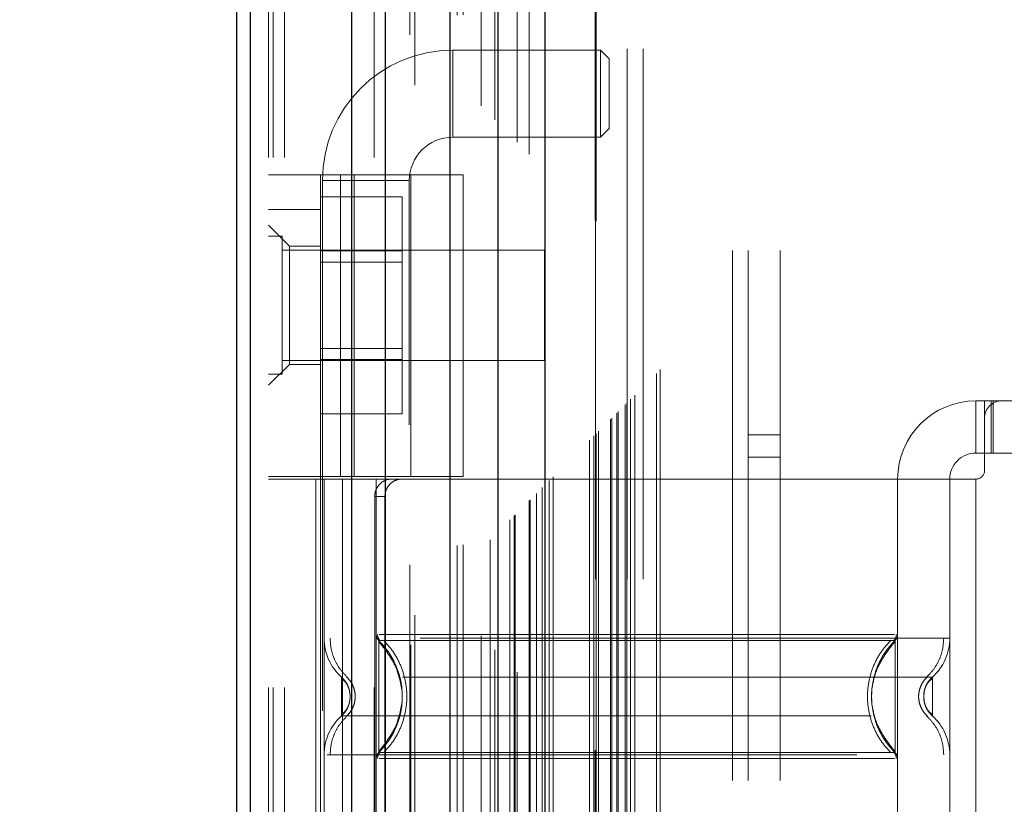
# Model space of a CAD drawing. Header units: inches. Extents: x 0.2 to 10.7, y 0.2 to 7.9.
# Tile 46 of 105: x 2.989 to 3.175, y 3.388 to 3.536. Entities that reach past the tile are written whole.
import ezdxf

# ---------------------------------------------------------------- set-up
doc = ezdxf.new("R2010")
doc.units = ezdxf.units.IN
doc.header["$MEASUREMENT"] = 0
doc.linetypes.add('HIDDEN', pattern=[0.07500000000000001, 0.05, -0.025])
doc.layers.add('DIMENSIONS', color=140, linetype='Continuous')
doc.styles.add('SLDTEXTSTYLE0', font='TXT', dxfattribs={"width": 0.7})
doc.dimstyles.new('SLDDIMSTYLE0', dxfattribs={"dimtxt": 0.0849609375, "dimasz": 0.13, "dimexe": 0, "dimexo": 0.0625, "dimgap": 0.021240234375, "dimtad": 0, "dimtih": 1, "dimtoh": 1, "dimlfac": 12, "dimrnd": 1e-09, "dimzin": 12, "dimdsep": 46, "dimtxsty": 'SLDTEXTSTYLE0', "dimsah": 1, "dimcen": 0.09, "dimadec": 0, "dimazin": 3, "dimtfac": 1, "dimtofl": 0, "dimtmove": 0, "dimatfit": 3, "dimfxl": 0, "dimfrac": 2, "dimtolj": 1, "dimtzin": 12, "dimarcsym": 0})

# ---------------------------------------------------------------- blocks, each defined once
blk = doc.blocks.new('_D_1')
at = {"layer": 'DIMENSIONS'}
for p, q in [((3.267523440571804, 4.623208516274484), (2.595010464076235, 4.623208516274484)), ((2.720010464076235, 4.623208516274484), (2.720010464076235, 4.082856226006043)), ((2.558436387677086, 3.928805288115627), (2.529906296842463, 3.928805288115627)), ((2.529906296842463, 3.928805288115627), (2.529906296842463, 3.793774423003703)), ((2.881584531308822, 3.928805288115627), (2.910114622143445, 3.928805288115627)), ((2.910114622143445, 3.928805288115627), (2.910114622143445, 3.793774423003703)), ((2.529906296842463, 3.793774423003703), (2.558436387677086, 3.793774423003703)), ((2.910114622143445, 3.793774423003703), (2.881584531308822, 3.793774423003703)), ((2.720010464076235, 3.132930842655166), (2.720010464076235, 3.774754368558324)), ((3.267523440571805, 3.132930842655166), (2.595010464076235, 3.132930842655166))]:
    blk.add_line(p, q, dxfattribs=at)
for points in [[(2.720010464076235, 4.623208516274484), (2.700010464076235, 4.493208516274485), (2.740010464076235, 4.493208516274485)], [(2.720010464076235, 3.132930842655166), (2.740010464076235, 3.262930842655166), (2.700010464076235, 3.262930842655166)]]:
    blk.add_solid(points, dxfattribs=at)
at = {"layer": 'DIMENSIONS', "char_height": 0.08333333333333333, "attachment_point": 1, "style": 'SLDTEXTSTYLE0'}
for s, insert in [('17.88', (2.558436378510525, 4.055247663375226)), ('454.2', (2.558436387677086, 3.901196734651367))]:
    blk.add_mtext(s, dxfattribs=dict(at, insert=insert))

msp = doc.modelspace()

# ---------------------------------------------------------------- linework, layer by layer
at = {"color": 7, "linetype": 'HIDDEN', "lineweight": 18}
for p, q in [((3.038807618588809, 2.910161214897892), (3.038807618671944, 5.22906049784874)), ((3.035807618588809, 2.910161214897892), (3.035807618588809, 4.855308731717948)), ((3.036686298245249, 2.910161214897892), (3.036686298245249, 4.854810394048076)), ((3.038807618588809, 2.910161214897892), (3.038807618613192, 4.853812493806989)), ((3.055762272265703, 2.910161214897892), (3.055762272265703, 4.845836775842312)), ((3.057883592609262, 2.910161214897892), (3.057883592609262, 4.845577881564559)), ((3.062505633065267, 4.833255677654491), (3.062505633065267, 2.922880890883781)), ((3.063429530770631, 2.923795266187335), (3.063429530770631, 4.832344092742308)), ((3.075932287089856, 4.819873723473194), (3.075932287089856, 2.936265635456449)), ((3.07143265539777, 2.936958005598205), (3.07143265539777, 4.819181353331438)), ((3.072565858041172, 2.937064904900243), (3.072565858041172, 4.8190744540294)), ((3.07763451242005, 2.938000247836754), (3.07763451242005, 4.818139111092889)), ((3.078539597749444, 4.817233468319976), (3.078539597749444, 2.938903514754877)), ((3.081384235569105, 2.941749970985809), (3.081384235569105, 4.814389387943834)), ((3.082198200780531, 2.942563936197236), (3.082198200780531, 4.813575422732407)), ((3.082347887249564, 2.942713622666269), (3.082347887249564, 4.813425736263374)), ((3.082755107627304, 4.813027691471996), (3.082755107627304, 2.943123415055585)), ((3.085016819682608, 4.810789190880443), (3.085016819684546, 2.945350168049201)), ((3.085047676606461, 2.945411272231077), (3.085047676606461, 4.81072959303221)), ((3.085181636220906, 2.94554737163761), (3.085181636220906, 4.810591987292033)), ((3.086375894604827, 2.946744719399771), (3.086375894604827, 4.809393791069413)), ((3.087500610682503, 2.947866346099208), (3.087500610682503, 4.808273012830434)), ((3.087971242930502, 4.807844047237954), (3.087971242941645, 2.948295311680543)), ((3.088802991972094, 2.949168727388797), (3.088802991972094, 4.806970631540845)), ((3.0895337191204, 2.949899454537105), (3.0895337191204, 4.806239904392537)), ((3.096417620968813, 2.956783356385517), (3.096417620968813, 4.799356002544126)), ((3.097250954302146, 2.95761668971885), (3.097250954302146, 4.798522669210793)), ((3.097463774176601, 4.798295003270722), (3.097463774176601, 2.957847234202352)), ((3.097667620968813, 4.798106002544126), (3.097667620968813, 2.958033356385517)), ((3.097667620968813, 2.958033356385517), (3.097667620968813, 4.798106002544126)), ((3.098084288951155, 2.958450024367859), (3.098084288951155, 4.797689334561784)), ((3.098131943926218, 2.958480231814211), (3.098131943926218, 4.797646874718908)), ((3.100375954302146, 2.96074168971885), (3.100375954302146, 4.795397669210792)), ((3.100375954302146, 2.96074168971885), (3.100375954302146, 4.795397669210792)), ((3.100616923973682, 2.960982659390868), (3.100616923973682, 4.795156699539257)), ((3.101546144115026, 2.96191187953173), (3.101546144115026, 4.794227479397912)), ((3.101834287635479, 2.962200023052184), (3.101834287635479, 4.793939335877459)), ((3.103456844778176, 2.963803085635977), (3.103456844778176, 4.792334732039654)), ((3.104164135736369, 2.964529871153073), (3.104164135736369, 4.79160948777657)), ((3.104937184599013, 2.965302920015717), (3.104937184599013, 4.790836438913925)), ((3.109027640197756, 2.969393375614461), (3.109027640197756, 4.786745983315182)), ((3.109756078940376, 2.970124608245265), (3.109756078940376, 4.786035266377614)), ((3.123390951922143, 2.992577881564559), (3.123390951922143, 4.763494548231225)), ((3.123390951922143, 2.992577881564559), (3.123390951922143, 4.763494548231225)), ((3.126390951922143, 2.992577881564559), (3.126390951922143, 4.763494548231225)), ((3.132390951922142, 2.992577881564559), (3.132390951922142, 4.763494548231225)), ((3.097523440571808, 3.030611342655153), (3.097523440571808, 4.725528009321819)), ((3.103523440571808, 3.030611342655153), (3.103523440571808, 4.725528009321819)), ((3.106523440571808, 3.030611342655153), (3.106523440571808, 4.725528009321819)), ((3.106523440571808, 3.030611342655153), (3.106523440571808, 4.725528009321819)), ((3.070584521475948, 3.513967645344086), (3.070584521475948, 3.530371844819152)), ((3.098471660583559, 3.530371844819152), (3.070584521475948, 3.530371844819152)), ((3.098471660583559, 3.530371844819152), (3.098471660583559, 3.513967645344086)), ((3.100112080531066, 3.528731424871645), (3.098471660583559, 3.530371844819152)), ((3.100112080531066, 3.528731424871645), (3.100112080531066, 3.515608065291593)), ((3.098471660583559, 3.513967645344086), (3.100112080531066, 3.515608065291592)), ((3.070584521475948, 3.513967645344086), (3.098471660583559, 3.513967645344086)), ((3.035807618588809, 3.506867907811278), (3.072553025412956, 3.506867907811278)), ((3.045650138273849, 3.4499453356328), (3.045650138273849, 3.506867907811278)), ((3.04597822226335, 3.505765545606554), (3.062382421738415, 3.505765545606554)), ((3.04597822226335, 3.505765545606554), (3.04597822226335, 3.259702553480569)), ((3.049425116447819, 3.4499453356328), (3.049425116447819, 3.506867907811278)), ((3.051972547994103, 3.506867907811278), (3.051972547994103, 3.4499453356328)), ((3.062382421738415, 3.259702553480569), (3.062382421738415, 3.505765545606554)), ((3.062710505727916, 3.4499453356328), (3.062710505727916, 3.506867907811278)), ((3.072553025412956, 3.4499453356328), (3.072553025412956, 3.506867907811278)), ((3.045650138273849, 3.502740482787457), (3.061066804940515, 3.502740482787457)), ((3.061066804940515, 3.492492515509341), (3.061066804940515, 3.502740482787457)), ((3.035807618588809, 3.500306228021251), (3.045650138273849, 3.500306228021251)), ((3.039744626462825, 3.493416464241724), (3.035807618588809, 3.49735347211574)), ((3.038411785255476, 3.495265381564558), (3.035807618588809, 3.495265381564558)), ((3.038411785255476, 3.469223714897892), (3.038411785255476, 3.495265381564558)), ((3.087890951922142, 3.492661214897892), (3.038411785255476, 3.492661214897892)), ((3.039744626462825, 3.493416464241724), (3.039744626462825, 3.48226160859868)), ((3.045650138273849, 3.493416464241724), (3.039744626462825, 3.493416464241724)), ((3.087890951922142, 3.471827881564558), (3.087890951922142, 3.492661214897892)), ((3.045650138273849, 3.492492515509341), (3.061066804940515, 3.492492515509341)), ((3.061066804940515, 3.471996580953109), (3.061066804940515, 3.492492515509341)), ((3.061066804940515, 3.490407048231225), (3.045650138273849, 3.490407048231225)), ((3.039744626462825, 3.48226160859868), (3.039744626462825, 3.471106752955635)), ((3.045650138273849, 3.474082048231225), (3.061066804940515, 3.474082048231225)), ((3.035807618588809, 3.467169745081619), (3.039744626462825, 3.471106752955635)), ((3.038411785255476, 3.471827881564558), (3.087890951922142, 3.471827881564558)), ((3.039744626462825, 3.471106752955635), (3.045650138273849, 3.471106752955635)), ((3.045650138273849, 3.471996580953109), (3.061066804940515, 3.471996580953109)), ((3.061066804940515, 3.461748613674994), (3.061066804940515, 3.471996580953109)), ((3.035807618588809, 3.469223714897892), (3.038411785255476, 3.469223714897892)), ((3.169337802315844, 3.464216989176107), (3.169337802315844, 3.454374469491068)), ((3.169337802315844, 3.464216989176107), (3.17097822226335, 3.464216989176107)), ((3.17097822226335, 3.464216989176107), (3.172618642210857, 3.464216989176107)), ((3.17097822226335, 3.460936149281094), (3.17097822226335, 3.464216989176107)), ((3.172247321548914, 3.454374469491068), (3.172247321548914, 3.464216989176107)), ((3.172618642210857, 3.454374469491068), (3.172618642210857, 3.464216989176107)), ((3.174259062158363, 3.464216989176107), (3.172618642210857, 3.464216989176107)), ((3.218222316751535, 3.464216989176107), (3.174259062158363, 3.464216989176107)), ((3.045650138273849, 3.461748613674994), (3.061066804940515, 3.461748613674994)), ((3.17097822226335, 3.460936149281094), (3.17097822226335, 3.451093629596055)), ((3.132390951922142, 3.457786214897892), (3.126390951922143, 3.457786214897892)), ((3.126390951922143, 3.453619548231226), (3.132390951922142, 3.453619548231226)), ((3.17097822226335, 3.454374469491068), (3.169337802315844, 3.454374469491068)), ((3.172618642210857, 3.454374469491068), (3.17097822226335, 3.454374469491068)), ((3.219862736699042, 3.454374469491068), (3.172618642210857, 3.454374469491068)), ((3.072553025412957, 3.4499453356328), (3.035807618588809, 3.4499453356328)), ((3.045650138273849, 3.4499453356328), (3.045650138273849, 3.449453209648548)), ((3.072553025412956, 3.449453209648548), (3.035807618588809, 3.449453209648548)), ((3.044715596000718, 3.449453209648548), (3.044715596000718, 3.318219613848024)), ((3.045650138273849, 3.449453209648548), (3.045650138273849, 3.318219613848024)), ((3.046306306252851, 3.449453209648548), (3.046306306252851, 3.318219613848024)), ((3.046306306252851, 3.449453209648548), (3.04630630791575, 3.419446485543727)), ((3.049785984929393, 3.449453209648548), (3.049785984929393, 3.318219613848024)), ((3.05614882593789, 3.449453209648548), (3.05614882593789, 3.318219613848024)), ((3.05614882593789, 3.449453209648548), (3.056148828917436, 3.42015717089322)), ((3.062710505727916, 3.318219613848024), (3.062710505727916, 3.449453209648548)), ((3.154574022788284, 3.449453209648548), (3.072553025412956, 3.449453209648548)), ((3.072553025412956, 3.318219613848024), (3.072553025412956, 3.449453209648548)), ((3.154574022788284, 3.449453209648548), (3.154574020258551, 3.420157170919)), ((3.169337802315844, 3.449453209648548), (3.154574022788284, 3.449453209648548)), ((3.154574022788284, 3.449453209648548), (3.154574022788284, 3.318219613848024)), ((3.164416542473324, 3.449453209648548), (3.164416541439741, 3.419446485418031)), ((3.164416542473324, 3.449453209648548), (3.164416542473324, 3.318219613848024)), ((3.169337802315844, 3.449453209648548), (3.169337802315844, 3.318219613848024)), ((3.169337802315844, 3.449453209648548), (3.169337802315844, 3.318219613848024)), ((3.055855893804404, 3.446172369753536), (3.055855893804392, 3.321500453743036)), ((3.057789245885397, 3.446172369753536), (3.055855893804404, 3.446172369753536)), ((3.057789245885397, 3.446172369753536), (3.057789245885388, 3.321500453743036)), ((3.057482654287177, 3.417736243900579), (3.056639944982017, 3.418986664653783)), ((3.051226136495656, 3.408442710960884), (3.05113744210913, 3.40925987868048)), ((3.051227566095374, 3.408442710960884), (3.051140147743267, 3.409246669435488)), ((3.159582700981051, 3.409246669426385), (3.159495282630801, 3.408442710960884)), ((3.051137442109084, 3.407625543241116), (3.051226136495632, 3.408442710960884)), ((3.051140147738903, 3.407638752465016), (3.051227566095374, 3.408442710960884)), ((3.159495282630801, 3.408442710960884), (3.159582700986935, 3.40763875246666)), ((3.056639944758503, 3.397898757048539), (3.057482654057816, 3.399149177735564)), ((3.046880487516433, 3.397438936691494), (3.164416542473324, 3.397438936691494))]:
    msp.add_line(p, q, dxfattribs=at)
at = {"color": 7, "linetype": 'Continuous', "lineweight": 25}
for p, q in [((3.029807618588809, 2.910161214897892), (3.029807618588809, 4.855990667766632)), ((3.03244365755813, 2.910161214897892), (3.03244365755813, 4.854810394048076)), ((3.051519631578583, 2.910161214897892), (3.051519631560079, 4.845836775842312)), ((3.057883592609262, 2.910161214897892), (3.057883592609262, 4.845577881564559)), ((3.070023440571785, 4.819873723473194), (3.070023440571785, 2.936265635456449)), ((3.079107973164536, 4.810789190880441), (3.079107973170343, 2.945350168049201)), ((3.087971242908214, 4.807844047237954), (3.087971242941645, 2.948295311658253))]:
    msp.add_line(p, q, dxfattribs=at)
at = {"color": 7, "linetype": 'HIDDEN', "lineweight": 18}
for centre, radius, start, end in [((3.070584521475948, 3.505765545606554), 0.0246062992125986, 90, 180), ((3.070584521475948, 3.505765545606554), 0.008202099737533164, 90, 180), ((3.169337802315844, 3.449453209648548), 0.01476377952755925, 90, 180), ((3.174259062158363, 3.460936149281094), 0.003280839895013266, 90, 180), ((3.169337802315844, 3.449453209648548), 0.004921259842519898, 90, 180), ((3.169337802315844, 3.451093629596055), 0.001640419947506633, 270.0000000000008, 0), ((3.057789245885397, 3.420157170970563), 0.001640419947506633, 180.0000000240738, 225.5237275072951), ((3.152933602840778, 3.420157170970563), 0.001640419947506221, 314.4762724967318, 359.9999999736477), ((3.05614882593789, 3.419446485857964), 0.009842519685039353, 180.0000000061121, 228.2366022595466), ((3.154574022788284, 3.419446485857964), 0.009842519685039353, 311.7633977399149, 0), ((3.05614882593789, 3.397438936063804), 0.009842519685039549, 131.763397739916, 180), ((3.154574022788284, 3.397438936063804), 0.009842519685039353, 0, 48.2366022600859), ((3.057789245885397, 3.396728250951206), 0.001640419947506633, 134.4762724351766, 180), ((3.152933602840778, 3.396728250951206), 0.001640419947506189, 2.75008772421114e-08, 45.52372749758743)]:
    msp.add_arc(centre, radius, start, end, dxfattribs=at)
for points, knots in [([(3.103181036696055, 2.96355164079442), (3.10317367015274, 2.96569206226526), (3.103152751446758, 2.971770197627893), (3.103135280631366, 2.982804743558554), (3.103124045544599, 2.99755038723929), (3.103123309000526, 3.014691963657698), (3.103128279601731, 3.039207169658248), (3.103133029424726, 3.069642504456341), (3.103128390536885, 3.115017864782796), (3.103130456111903, 3.169331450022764), (3.103129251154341, 3.287855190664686), (3.103130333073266, 3.520783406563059), (3.103129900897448, 3.908648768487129), (3.103129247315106, 4.249902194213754), (3.103130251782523, 4.484853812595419), (3.103128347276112, 4.572846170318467), (3.103133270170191, 4.638978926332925), (3.10312973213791, 4.683394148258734), (3.103124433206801, 4.70583671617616), (3.103123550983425, 4.727080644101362), (3.103134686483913, 4.745822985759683), (3.103160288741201, 4.761429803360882), (3.10319553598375, 4.773989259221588), (3.103234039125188, 4.783927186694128), (3.103263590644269, 4.78980559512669), (3.103275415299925, 4.792418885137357), (3.10327576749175, 4.792496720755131)], [0, 0, 0, 0, 0.003510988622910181, 0.009970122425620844, 0.01809984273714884, 0.02769812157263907, 0.03808723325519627, 0.05831184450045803, 0.07762083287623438, 0.1125158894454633, 0.1474017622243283, 0.2720338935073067, 0.4945852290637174, 0.7836126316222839, 0.8317877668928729, 0.87997353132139, 0.9279454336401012, 0.9402645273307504, 0.952827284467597, 0.964757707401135, 0.9751106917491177, 0.9835701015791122, 0.9903575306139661, 0.9957119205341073, 0.9998722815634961, 1, 1, 1, 1]), ([(3.058943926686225, 3.449453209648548), (3.058578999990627, 3.449453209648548), (3.058199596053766, 3.449377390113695), (3.057464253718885, 3.44906276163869), (3.057112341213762, 3.448823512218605), (3.05651866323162, 3.44821888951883), (3.05627364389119, 3.447849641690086), (3.055943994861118, 3.447049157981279), (3.055855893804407, 3.446612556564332), (3.055855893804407, 3.446172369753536)], [0, 0, 0, 0, 0.25, 0.25, 0.5, 0.5, 0.75, 0.75, 1, 1, 1, 1]), ([(3.057789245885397, 3.446172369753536), (3.057789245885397, 3.446607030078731), (3.057873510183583, 3.44703361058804), (3.058197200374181, 3.447829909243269), (3.058436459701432, 3.448194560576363), (3.059026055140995, 3.448799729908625), (3.05938069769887, 3.44904341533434), (3.060136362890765, 3.449368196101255), (3.060544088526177, 3.449453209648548), (3.060948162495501, 3.449453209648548)], [0, 0, 0, 0, 0.25, 0.25, 0.5, 0.5, 0.75, 0.75, 1, 1, 1, 1]), ([(3.056386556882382, 3.420164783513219), (3.056391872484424, 3.420055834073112), (3.056402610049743, 3.419835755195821), (3.056506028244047, 3.419519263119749), (3.056658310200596, 3.419223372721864), (3.056807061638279, 3.419061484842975), (3.056880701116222, 3.418981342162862)], [0, 0, 0, 0, 0.2475219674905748, 0.4999966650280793, 0.7524730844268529, 1, 1, 1, 1]), ([(3.153999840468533, 3.420157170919), (3.153906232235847, 3.420157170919), (3.153574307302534, 3.420157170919), (3.151047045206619, 3.420157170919), (3.14656379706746, 3.420157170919), (3.140378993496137, 3.420157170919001), (3.13288014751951, 3.420157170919), (3.124315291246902, 3.420157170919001), (3.115024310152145, 3.420157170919), (3.105361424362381, 3.420157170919), (3.095698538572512, 3.420157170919), (3.086407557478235, 3.420157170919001), (3.077842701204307, 3.420157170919), (3.070343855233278, 3.420157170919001), (3.064159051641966, 3.420157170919), (3.059675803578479, 3.420157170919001), (3.057148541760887, 3.420157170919), (3.056816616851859, 3.420157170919), (3.056723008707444, 3.420157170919)], [0, 0, 0, 0, 0.02656569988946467, 0.09419917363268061, 0.1618326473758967, 0.2294661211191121, 0.2970995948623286, 0.3647330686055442, 0.4323665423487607, 0.5000000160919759, 0.5676334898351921, 0.6352669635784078, 0.7029004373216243, 0.7705339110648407, 0.8381673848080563, 0.9058008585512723, 0.9734343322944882, 1, 1, 1, 1]), ([(3.153842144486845, 3.418981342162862), (3.153915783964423, 3.419061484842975), (3.15406453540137, 3.419223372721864), (3.154216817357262, 3.419519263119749), (3.154320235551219, 3.419835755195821), (3.154330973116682, 3.420055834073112), (3.154336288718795, 3.420164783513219)], [0, 0, 0, 0, 0.2475269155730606, 0.5000033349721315, 0.7524780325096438, 1, 1, 1, 1]), ([(3.164416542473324, 3.419446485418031), (3.164196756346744, 3.419446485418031), (3.163757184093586, 3.419446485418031), (3.160245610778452, 3.419446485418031), (3.154787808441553, 3.419446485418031), (3.147386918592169, 3.419446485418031), (3.138382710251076, 3.419446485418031), (3.128106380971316, 3.419446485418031), (3.116956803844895, 3.419446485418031), (3.105361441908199, 3.419446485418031), (3.093765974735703, 3.419446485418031), (3.082616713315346, 3.419446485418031), (3.072339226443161, 3.419446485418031), (3.063339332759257, 3.419446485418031), (3.055922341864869, 3.419446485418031), (3.050524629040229, 3.41944648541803), (3.047418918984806, 3.419446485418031), (3.047014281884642, 3.419446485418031), (3.046880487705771, 3.419446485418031)], [0, 0, 0, 0, 0.06454114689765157, 0.1290822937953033, 0.1936234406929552, 0.2581645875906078, 0.3227057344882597, 0.3872468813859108, 0.4517880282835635, 0.5163291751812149, 0.5808703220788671, 0.6454114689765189, 0.7099526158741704, 0.774493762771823, 0.8390349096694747, 0.9035760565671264, 0.9681172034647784, 1, 1, 1, 1]), ([(3.04744661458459, 3.419446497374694), (3.047487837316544, 3.418759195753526), (3.047571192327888, 3.417369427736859), (3.048239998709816, 3.415374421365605), (3.049262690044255, 3.413542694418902), (3.050228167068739, 3.412559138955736), (3.050705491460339, 3.412072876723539)], [0, 0, 0, 0, 0.2473384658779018, 0.5001342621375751, 0.7528702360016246, 0.9999999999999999, 0.9999999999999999, 0.9999999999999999, 0.9999999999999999]), ([(3.154082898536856, 3.418986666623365), (3.154090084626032, 3.418986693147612), (3.152811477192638, 3.418986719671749), (3.147935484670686, 3.418986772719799), (3.144322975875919, 3.418986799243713), (3.135300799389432, 3.418986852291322), (3.129897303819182, 3.418986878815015), (3.11811499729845, 3.41898693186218), (3.111738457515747, 3.418986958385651), (3.098984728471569, 3.418987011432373), (3.092607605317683, 3.418987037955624), (3.080826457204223, 3.418987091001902), (3.075421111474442, 3.418987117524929), (3.066400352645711, 3.418987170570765), (3.062787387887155, 3.418987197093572), (3.057911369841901, 3.418987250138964), (3.056629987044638, 3.41898727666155), (3.056640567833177, 3.418987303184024)], [0, 0, 0, 0, 0.125, 0.125, 0.25, 0.25, 0.375, 0.375, 0.5, 0.5, 0.625, 0.625, 0.75, 0.75, 0.875, 0.875, 1, 1, 1, 1]), ([(3.056639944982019, 3.418986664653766), (3.056639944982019, 3.419014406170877), (3.056639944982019, 3.417264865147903), (3.056639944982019, 3.412582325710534), (3.056639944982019, 3.408442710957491), (3.056639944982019, 3.404303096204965), (3.056639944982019, 3.399620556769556), (3.056639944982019, 3.397871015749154), (3.056639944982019, 3.397898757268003)], [6.283185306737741, 6.283185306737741, 6.283185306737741, 6.283185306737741, 7.068583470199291, 7.46128255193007, 7.85398163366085, 8.24668071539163, 8.6393797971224, 9.42477796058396, 9.42477796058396, 9.42477796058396, 9.42477796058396]), ([(3.060993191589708, 3.409918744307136), (3.060763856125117, 3.411124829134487), (3.060377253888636, 3.41315798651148), (3.059000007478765, 3.415597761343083), (3.057787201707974, 3.41741717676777), (3.0570398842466, 3.418306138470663), (3.056639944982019, 3.41878188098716)], [0, 0, 0, 0, 0.3903267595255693, 0.6579932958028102, 0.8169694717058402, 1, 1, 1, 1]), ([(3.057494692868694, 3.419084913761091), (3.0581565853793, 3.418357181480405), (3.059480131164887, 3.416901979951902), (3.060854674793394, 3.414252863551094), (3.061731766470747, 3.411411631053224), (3.062033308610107, 3.408442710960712), (3.061731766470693, 3.405473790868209), (3.060854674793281, 3.402632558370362), (3.059480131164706, 3.399983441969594), (3.058156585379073, 3.398528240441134), (3.057494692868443, 3.39780050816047)], [0, 0, 0, 0, 0.125085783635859, 0.2501263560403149, 0.3751554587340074, 0.5000000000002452, 0.6248445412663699, 0.7498736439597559, 0.8749142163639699, 1, 1, 1, 1]), ([(3.153333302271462, 3.39780050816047), (3.152669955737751, 3.398528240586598), (3.151343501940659, 3.399983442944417), (3.149965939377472, 3.402632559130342), (3.149086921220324, 3.405473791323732), (3.148784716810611, 3.408442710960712), (3.149086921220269, 3.411411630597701), (3.149965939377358, 3.414252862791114), (3.151343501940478, 3.416901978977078), (3.152669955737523, 3.418357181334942), (3.153333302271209, 3.419084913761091)], [0, 0, 0, 0, 0.1250856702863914, 0.2501262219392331, 0.3751553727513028, 0.4999999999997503, 0.6248446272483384, 0.7498737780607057, 0.8749143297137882, 0.9999999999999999, 0.9999999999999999, 0.9999999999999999, 0.9999999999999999]), ([(3.154082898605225, 3.397898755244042), (3.151268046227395, 3.400630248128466), (3.148048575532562, 3.4084427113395), (3.151268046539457, 3.416255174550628), (3.154082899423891, 3.418986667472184)], [0.02713175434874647, 0.02713175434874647, 0.02713175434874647, 0.02713175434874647, 0.499999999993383, 0.9728682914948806, 0.9728682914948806, 0.9728682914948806, 0.9728682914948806]), ([(3.154082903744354, 3.418781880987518), (3.153682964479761, 3.418306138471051), (3.152935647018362, 3.417417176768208), (3.151722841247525, 3.415597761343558), (3.150345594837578, 3.413157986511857), (3.149958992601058, 3.411124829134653), (3.149729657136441, 3.409918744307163)], [0, 0, 0, 0, 0.1830305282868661, 0.3420067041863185, 0.6096732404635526, 1, 1, 1, 1]), ([(3.154082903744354, 3.397898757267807), (3.154082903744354, 3.397871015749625), (3.154082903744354, 3.399620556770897), (3.154082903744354, 3.404303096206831), (3.154082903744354, 3.40844271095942), (3.154082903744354, 3.412582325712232), (3.154082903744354, 3.417264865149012), (3.154082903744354, 3.419014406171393), (3.154082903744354, 3.418986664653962)], [3.14159265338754, 3.14159265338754, 3.14159265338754, 3.14159265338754, 3.92699081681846, 4.31968989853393, 4.71238898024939, 5.10508806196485, 5.49778714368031, 6.28318530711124, 6.28318530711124, 6.28318530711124, 6.28318530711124]), ([(3.160017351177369, 3.412072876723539), (3.160494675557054, 3.412559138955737), (3.161460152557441, 3.413542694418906), (3.16248284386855, 3.415374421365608), (3.163151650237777, 3.41736942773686), (3.163235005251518, 3.418759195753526), (3.163276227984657, 3.419446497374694)], [0, 0, 0, 0, 0.2471297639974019, 0.4998657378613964, 0.752661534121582, 1, 1, 1, 1]), ([(3.060017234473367, 3.403309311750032), (3.060541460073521, 3.405020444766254), (3.061589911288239, 3.408442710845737), (3.060541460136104, 3.411864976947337), (3.06001723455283, 3.413576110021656)], [0, 0, 0, 0, 0.4999999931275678, 1, 1, 1, 1]), ([(3.161130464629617, 3.412104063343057), (3.161139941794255, 3.412104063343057), (3.157861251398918, 3.412104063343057), (3.145184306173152, 3.412104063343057), (3.12752175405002, 3.412104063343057), (3.105361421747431, 3.412104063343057), (3.083201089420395, 3.412104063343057), (3.065538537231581, 3.412104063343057), (3.052861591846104, 3.412104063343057), (3.049582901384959, 3.412104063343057), (3.049592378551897, 3.412104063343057)], [4.712414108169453, 4.712414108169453, 4.712414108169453, 4.712414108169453, 5.15721612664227, 5.4883921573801, 5.8858033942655, 6.2832146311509, 6.68062586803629, 7.07803710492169, 7.40921313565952, 7.854015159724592, 7.854015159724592, 7.854015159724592, 7.854015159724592]), ([(3.050683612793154, 3.410637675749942), (3.050559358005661, 3.410878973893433), (3.050277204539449, 3.411426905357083), (3.049838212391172, 3.411861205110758), (3.049592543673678, 3.412104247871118)], [0, 0, 0, 0, 0.4403801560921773, 1, 1, 1, 1]), ([(3.049593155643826, 3.412104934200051), (3.049593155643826, 3.412104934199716), (3.049593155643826, 3.412009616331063), (3.049593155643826, 3.411642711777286), (3.049593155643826, 3.411371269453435), (3.049593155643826, 3.41069331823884), (3.049593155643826, 3.41028707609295), (3.049593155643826, 3.409401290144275), (3.049593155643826, 3.408922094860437), (3.049593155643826, 3.407963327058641), (3.049593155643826, 3.407484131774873), (3.049593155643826, 3.406598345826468), (3.049593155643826, 3.406192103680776), (3.049593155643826, 3.405514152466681), (3.049593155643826, 3.405242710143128), (3.049593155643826, 3.404875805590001), (3.049593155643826, 3.4047804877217), (3.049593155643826, 3.404780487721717)], [0, 0, 0, 0, 0.125, 0.125, 0.25, 0.25, 0.375, 0.375, 0.5, 0.5, 0.625, 0.625, 0.75, 0.75, 0.875, 0.875, 1, 1, 1, 1]), ([(3.050905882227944, 3.410106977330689), (3.050871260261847, 3.410220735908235), (3.050736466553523, 3.410663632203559), (3.050310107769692, 3.411365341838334), (3.049831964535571, 3.41185858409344), (3.049593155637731, 3.412104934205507)], [0, 0, 0, 0, 0.1474872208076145, 0.5742120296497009, 1, 1, 1, 1]), ([(3.051199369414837, 3.408957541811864), (3.051150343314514, 3.409255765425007), (3.051051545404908, 3.409856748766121), (3.050700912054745, 3.410662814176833), (3.050225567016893, 3.411356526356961), (3.0498054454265, 3.411663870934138), (3.049593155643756, 3.411819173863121)], [0, 0, 0, 0, 0.2435770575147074, 0.4908590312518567, 0.7427282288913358, 1, 1, 1, 1]), ([(3.050541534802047, 3.4121369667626), (3.050783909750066, 3.41189109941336), (3.051269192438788, 3.41139882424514), (3.051778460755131, 3.410480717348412), (3.052106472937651, 3.409487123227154), (3.052220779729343, 3.408442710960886), (3.052106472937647, 3.407398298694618), (3.051778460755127, 3.40640470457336), (3.051269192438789, 3.405486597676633), (3.050783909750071, 3.404994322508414), (3.050541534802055, 3.404748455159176)], [0, 0, 0, 0, 0.1248322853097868, 0.2499389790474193, 0.3751056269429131, 0.5000000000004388, 0.62489437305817, 0.7500610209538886, 0.8751677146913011, 1, 1, 1, 1]), ([(3.160181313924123, 3.404748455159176), (3.159938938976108, 3.404994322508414), (3.15945365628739, 3.405486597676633), (3.158944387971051, 3.40640470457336), (3.158616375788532, 3.407398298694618), (3.158502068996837, 3.408442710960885), (3.158616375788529, 3.409487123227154), (3.158944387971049, 3.410480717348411), (3.15945365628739, 3.41139882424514), (3.15993893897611, 3.41189109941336), (3.160181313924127, 3.4121369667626)], [0, 0, 0, 0, 0.1248322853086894, 0.2499389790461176, 0.3751056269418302, 0.4999999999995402, 0.6248943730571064, 0.750061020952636, 0.8751677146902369, 1, 1, 1, 1]), ([(3.161129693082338, 3.411819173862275), (3.160917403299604, 3.411663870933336), (3.160497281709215, 3.41135652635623), (3.160021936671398, 3.410662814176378), (3.159671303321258, 3.40985674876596), (3.159572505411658, 3.409255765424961), (3.159523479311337, 3.408957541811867)], [0, 0, 0, 0, 0.2572717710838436, 0.5091409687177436, 0.7564229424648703, 0.9999999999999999, 0.9999999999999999, 0.9999999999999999, 0.9999999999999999]), ([(3.161129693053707, 3.41210493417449), (3.16089088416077, 3.41185858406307), (3.160412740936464, 3.411365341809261), (3.15998638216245, 3.4106636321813), (3.159851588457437, 3.41022073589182), (3.159816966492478, 3.410106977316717)], [0, 0, 0, 0, 0.4257879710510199, 0.8525127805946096, 1, 1, 1, 1]), ([(3.161129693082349, 3.404780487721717), (3.161129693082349, 3.404780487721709), (3.161129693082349, 3.404875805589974), (3.161129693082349, 3.405242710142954), (3.161129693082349, 3.405514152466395), (3.161129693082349, 3.406192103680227), (3.161129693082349, 3.406598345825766), (3.161129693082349, 3.407484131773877), (3.161129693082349, 3.407963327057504), (3.161129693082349, 3.40892209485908), (3.161129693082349, 3.409401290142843), (3.161129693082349, 3.410287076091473), (3.161129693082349, 3.410693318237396), (3.161129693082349, 3.411371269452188), (3.161129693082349, 3.411642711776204), (3.161129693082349, 3.412009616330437), (3.161129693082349, 3.41210493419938), (3.161129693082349, 3.412104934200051)], [0, 0, 0, 0, 0.125, 0.125, 0.25, 0.25, 0.375, 0.375, 0.5, 0.5, 0.625, 0.625, 0.75, 0.75, 0.875, 0.875, 1, 1, 1, 1]), ([(3.049593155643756, 3.405066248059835), (3.049805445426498, 3.405221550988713), (3.050225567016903, 3.405528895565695), (3.050700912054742, 3.406222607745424), (3.051051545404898, 3.407028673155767), (3.051150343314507, 3.40762965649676), (3.051199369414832, 3.407927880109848)], [0, 0, 0, 0, 0.2572717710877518, 0.5091409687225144, 0.7564229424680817, 1, 1, 1, 1]), ([(3.159523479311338, 3.407927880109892), (3.159572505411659, 3.407629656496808), (3.15967130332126, 3.407028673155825), (3.160021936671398, 3.406222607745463), (3.160497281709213, 3.405528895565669), (3.160917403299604, 3.405221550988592), (3.161129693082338, 3.405066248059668)], [0, 0, 0, 0, 0.2435770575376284, 0.4908590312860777, 0.7427282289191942, 1, 1, 1, 1]), ([(3.049592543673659, 3.404781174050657), (3.049838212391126, 3.405024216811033), (3.050277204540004, 3.405458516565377), (3.050559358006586, 3.406006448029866), (3.050683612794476, 3.406247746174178)], [0, 0, 0, 0, 0.5596198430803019, 1, 1, 1, 1]), ([(3.049593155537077, 3.404780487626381), (3.049831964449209, 3.405026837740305), (3.050310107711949, 3.405520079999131), (3.050736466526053, 3.406221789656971), (3.050871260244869, 3.406664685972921), (3.050905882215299, 3.406778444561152)], [0, 0, 0, 0, 0.4257879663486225, 0.8525127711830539, 1, 1, 1, 1]), ([(3.056639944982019, 3.398103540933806), (3.05703988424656, 3.39857928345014), (3.05778720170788, 3.399468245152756), (3.059000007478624, 3.40128766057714), (3.060377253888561, 3.403727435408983), (3.060763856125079, 3.405760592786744), (3.060993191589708, 3.406966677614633)], [0, 0, 0, 0, 0.183030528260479, 0.3420067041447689, 0.6096732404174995, 1, 1, 1, 1]), ([(3.149729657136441, 3.406966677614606), (3.149958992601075, 3.405760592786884), (3.150345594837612, 3.403727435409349), (3.151722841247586, 3.401287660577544), (3.152935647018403, 3.399468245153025), (3.153682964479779, 3.398579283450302), (3.154082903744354, 3.398103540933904)], [0, 0, 0, 0, 0.3903267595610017, 0.6579932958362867, 0.8169694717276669, 1, 1, 1, 1]), ([(3.159816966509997, 3.406778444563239), (3.159851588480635, 3.406664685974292), (3.159986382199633, 3.406221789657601), (3.160412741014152, 3.405520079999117), (3.160890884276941, 3.405026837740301), (3.161129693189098, 3.404780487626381)], [0, 0, 0, 0, 0.1474872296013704, 0.5742120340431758, 1, 1, 1, 1]), ([(3.050705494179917, 3.404812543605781), (3.050228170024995, 3.404326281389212), (3.049262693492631, 3.403342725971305), (3.048240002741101, 3.401510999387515), (3.047571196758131, 3.399515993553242), (3.047487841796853, 3.398126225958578), (3.047446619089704, 3.397438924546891)], [0, 0, 0, 0, 0.2471297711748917, 0.4998657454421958, 0.7526615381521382, 1, 1, 1, 1]), ([(3.049592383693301, 3.404781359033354), (3.049582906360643, 3.404781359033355), (3.052861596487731, 3.404781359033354), (3.065538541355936, 3.404781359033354), (3.083201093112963, 3.404781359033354), (3.105361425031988, 3.404781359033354), (3.127521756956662, 3.404781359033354), (3.145184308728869, 3.404781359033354), (3.157861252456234, 3.404781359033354), (3.161139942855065, 3.404781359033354), (3.161130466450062, 3.404781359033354)], [4.712364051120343, 4.712364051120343, 4.712364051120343, 4.712364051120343, 5.15716607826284, 5.488342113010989, 5.885753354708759, 6.28316459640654, 6.68057583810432, 7.077987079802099, 7.40916311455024, 7.853965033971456, 7.853965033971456, 7.853965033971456, 7.853965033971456]), ([(3.163276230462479, 3.397438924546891), (3.163235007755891, 3.398126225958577), (3.163151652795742, 3.399515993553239), (3.162482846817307, 3.401510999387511), (3.161460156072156, 3.4033427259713), (3.160494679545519, 3.404326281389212), (3.160017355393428, 3.404812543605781)], [0, 0, 0, 0, 0.2473384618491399, 0.500134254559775, 0.7528702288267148, 1, 1, 1, 1]), ([(3.056880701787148, 3.397904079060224), (3.056807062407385, 3.397823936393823), (3.056658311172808, 3.397662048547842), (3.056506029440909, 3.397366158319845), (3.056402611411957, 3.397049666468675), (3.05639187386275, 3.396829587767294), (3.056386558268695, 3.396720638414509)], [0, 0, 0, 0, 0.2475269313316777, 0.500003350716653, 0.7524780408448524, 1, 1, 1, 1]), ([(3.056640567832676, 3.397898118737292), (3.056629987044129, 3.397898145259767), (3.057911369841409, 3.397898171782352), (3.06278738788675, 3.397898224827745), (3.066400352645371, 3.397898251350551), (3.075421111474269, 3.397898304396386), (3.08082645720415, 3.397898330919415), (3.092607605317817, 3.397898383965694), (3.098984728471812, 3.397898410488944), (3.111738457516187, 3.397898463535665), (3.118114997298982, 3.397898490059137), (3.129897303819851, 3.397898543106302), (3.13530079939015, 3.397898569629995), (3.144322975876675, 3.397898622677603), (3.147935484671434, 3.397898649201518), (3.152811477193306, 3.397898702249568), (3.154090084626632, 3.397898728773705), (3.154082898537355, 3.397898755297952)], [0, 0, 0, 0, 0.125, 0.125, 0.25, 0.25, 0.375, 0.375, 0.5, 0.5, 0.625, 0.625, 0.75, 0.75, 0.875, 0.875, 1, 1, 1, 1]), ([(3.154336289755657, 3.396720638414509), (3.154330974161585, 3.396829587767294), (3.154320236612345, 3.397049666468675), (3.154216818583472, 3.397366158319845), (3.154064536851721, 3.397662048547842), (3.153915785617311, 3.397823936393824), (3.153842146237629, 3.397904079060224)], [0, 0, 0, 0, 0.2475219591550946, 0.4999966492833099, 0.7524730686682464, 1, 1, 1, 1]), ([(3.056723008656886, 3.396728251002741), (3.056816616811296, 3.396728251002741), (3.057148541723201, 3.396728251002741), (3.059675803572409, 3.396728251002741), (3.064159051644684, 3.396728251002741), (3.070343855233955, 3.396728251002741), (3.077842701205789, 3.396728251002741), (3.086407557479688, 3.396728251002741), (3.095698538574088, 3.396728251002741), (3.105361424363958, 3.396728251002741), (3.115024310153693, 3.396728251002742), (3.124315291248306, 3.396728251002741), (3.132880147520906, 3.396728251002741), (3.140378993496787, 3.396728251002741), (3.146563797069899, 3.396728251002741), (3.151047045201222, 3.396728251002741), (3.153574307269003, 3.396728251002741), (3.153906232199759, 3.396728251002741), (3.153999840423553, 3.396728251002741)], [0, 0, 0, 0, 0.02656567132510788, 0.09419914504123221, 0.1618326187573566, 0.2294660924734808, 0.2970995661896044, 0.3647330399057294, 0.4323665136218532, 0.4999999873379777, 0.5676334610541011, 0.6352669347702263, 0.7029004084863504, 0.7705338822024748, 0.8381673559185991, 0.9058008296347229, 0.9734343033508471, 1, 1, 1, 1])]:
    msp.add_open_spline(points, degree=3, knots=knots, dxfattribs=at)
for points in [[(3.061065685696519, 3.408442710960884), (3.061069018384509, 3.410401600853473), (3.060280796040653, 3.414310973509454), (3.058035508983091, 3.417615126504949), (3.056639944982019, 3.418986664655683)], [(3.154082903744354, 3.418986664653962), (3.15268733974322, 3.417615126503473), (3.150442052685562, 3.414310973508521), (3.149653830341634, 3.410401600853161), (3.149657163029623, 3.408442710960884)], [(3.056639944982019, 3.397898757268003), (3.058035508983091, 3.399270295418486), (3.060280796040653, 3.402574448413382), (3.061069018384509, 3.406483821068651), (3.061065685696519, 3.408442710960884)], [(3.149657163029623, 3.408442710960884), (3.149653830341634, 3.406483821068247), (3.150442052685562, 3.40257444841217), (3.152687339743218, 3.399270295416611), (3.154082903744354, 3.397898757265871)]]:
    msp.add_open_spline(points, degree=3, dxfattribs=at)

# ---------------------------------------------------------------- dimensions: what is measured, and where the dimension line sits
at = {"layer": 'DIMENSIONS'}
dim = msp.add_linear_dim(base=(2.720010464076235, 3.132930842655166), p1=(3.317523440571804, 4.623208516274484), p2=(3.317523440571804, 3.132930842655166), angle=90.0000000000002, dimstyle='SLDDIMSTYLE0', dxfattribs=at)
dim.commit()
dim.dimension.update_dxf_attribs({"geometry": '_D_1', "text_midpoint": (2.720010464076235, 3.928805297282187), "dimtype": 160})

doc.saveas('drawing.dxf')
